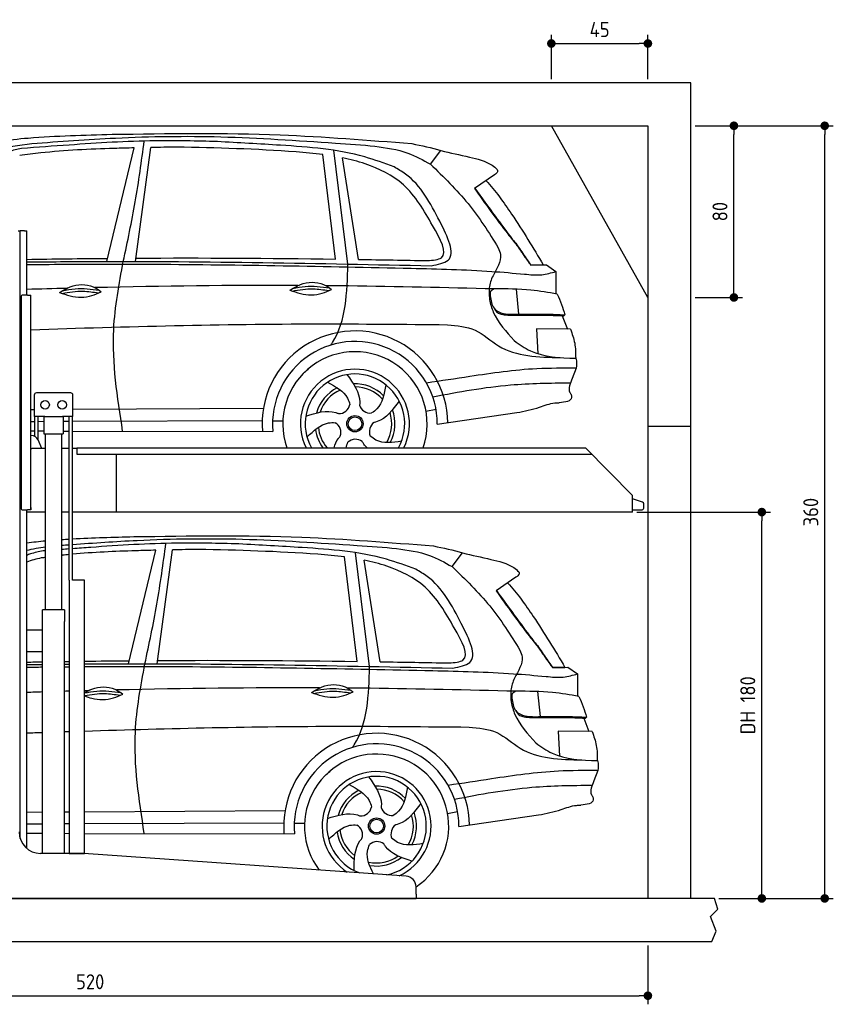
# Model space of a CAD drawing. Header units: millimetres. Extents: x -287 to 6264, y -493 to 4094.
# Tile 4 of 4: x 2471 to 6264, y -493 to 4094. Entities that reach past the tile are written whole.
import ezdxf

# ---------------------------------------------------------------- set-up
doc = ezdxf.new("R2010")
doc.units = ezdxf.units.MM
for name, color, linetype in [('4', 3, 'Continuous'), ('5', 3, 'Continuous'), ('Car', 10, 'Continuous')]:
    doc.layers.add(name, color=color, linetype=linetype)
doc.styles.get("Standard").update_dxf_attribs({"font": 'ISOCP.SHX'})
doc.dimstyles.new('GEN-ISO$0', dxfattribs={"dimscale": 20, "dimtxt": 3.5, "dimasz": 2, "dimexe": 2, "dimexo": 1, "dimgap": 1.5, "dimtad": 1, "dimdec": 1, "dimlfac": 0.1, "dimdsep": 46, "dimtxsty": 'STANDARD', "dimblk": 'PUNKT', "dimcen": 2, "dimclrd": 256, "dimclre": 256, "dimclrt": 2, "dimadec": 0, "dimazin": 0, "dimtp": 0.1, "dimtm": 0.1, "dimtfac": 0.71, "dimtdec": 1, "dimtmove": 2, "dimatfit": 3, "dimldrblk": 'PUNKT', "dimfxl": 1, "dimtolj": 1, "dimarcsym": 0})

# ---------------------------------------------------------------- blocks, each defined once
blk = doc.blocks.new('PUNKT')
at = {"layer": '4', "color": 0, "linetype": 'ByBlock'}
blk.add_line((-0.5, 0), (-1, 0), dxfattribs=at)
at = {"layer": '4', "color": 0, "linetype": 'ByBlock', "const_width": 0.5}
blk.add_lwpolyline([(-0.25, 0, 1), (0.25, 0, 1)], format="xyb", close=True, dxfattribs=at)
blk = doc.blocks.new('*D11')
at = {"layer": '5', "lineweight": -2}
for p, q in [((200, -220), (200, -493.3)), ((5400, -220), (5400, -493.3)), ((240, -453.3), (5360, -453.3))]:
    blk.add_line(p, q, dxfattribs=at)
at = {"layer": 'DEFPOINTS', "color": 0}
for p in [(200, -200), (5400, -200), (5400, -453.3)]:
    blk.add_point(p, dxfattribs=at)
at = {"layer": '5', "lineweight": -2, "xscale": 40, "yscale": 40, "zscale": 40, "rotation": 180}
blk.add_blockref('PUNKT', (200, -453.3), dxfattribs=at)
at = {"layer": '5', "lineweight": -2, "xscale": 40, "yscale": 40, "zscale": 40}
blk.add_blockref('PUNKT', (5400, -453.3), dxfattribs=at)
at = {"layer": '5', "color": 2, "insert": (2800, -388.3), "char_height": 70, "attachment_point": 5}
blk.add_mtext('\\A1;520', dxfattribs=at)
blk = doc.blocks.new('*D7')
at = {"layer": '5', "lineweight": -2}
for p, q in [((5620, 3600), (5841, 3600)), ((5801, 2840), (5801, 3560)), ((5620, 2800), (5841, 2800))]:
    blk.add_line(p, q, dxfattribs=at)
at = {"layer": 'DEFPOINTS', "color": 0}
for p in [(5600, 3600), (5801, 3600), (5600, 2800)]:
    blk.add_point(p, dxfattribs=at)
at = {"layer": '5', "lineweight": -2, "xscale": 40, "yscale": 40, "zscale": 40}
for p, rotation in [((5801, 3600), 90), ((5801, 2800), 270)]:
    blk.add_blockref('PUNKT', p, dxfattribs=dict(at, rotation=rotation))
at = {"layer": '5', "color": 2, "insert": (5736, 3200), "char_height": 70, "attachment_point": 5, "rotation": 90}
blk.add_mtext('\\A1;80', dxfattribs=at)
blk = doc.blocks.new('*D8')
at = {"layer": '5', "lineweight": -2}
for p, q in [((5620, 3600), (6264.4, 3600)), ((6224.4, 40), (6224.4, 3560)), ((5731.2, 0), (6264.4, 0))]:
    blk.add_line(p, q, dxfattribs=at)
at = {"layer": 'DEFPOINTS', "color": 0}
for p in [(5600, 3600), (6224.4, 3600), (5711.2, 0)]:
    blk.add_point(p, dxfattribs=at)
at = {"layer": '5', "lineweight": -2, "xscale": 40, "yscale": 40, "zscale": 40}
for p, rotation in [((6224.4, 3600), 90), ((6224.4, 0), 270)]:
    blk.add_blockref('PUNKT', p, dxfattribs=dict(at, rotation=rotation))
at = {"layer": '5', "color": 2, "insert": (6159.4, 1800), "char_height": 70, "attachment_point": 5, "rotation": 90}
blk.add_mtext('\\A1;360', dxfattribs=at)
blk = doc.blocks.new('*D9')
at = {"layer": '5', "lineweight": -2}
for p, q in [((5348.6, 1800), (5971.1, 1800)), ((5931.1, 40), (5931.1, 1760)), ((5731.2, 0), (5971.1, 0))]:
    blk.add_line(p, q, dxfattribs=at)
at = {"layer": 'DEFPOINTS', "color": 0}
for p in [(5328.6, 1800), (5931.1, 1800), (5711.2, 0)]:
    blk.add_point(p, dxfattribs=at)
at = {"layer": '5', "lineweight": -2, "xscale": 40, "yscale": 40, "zscale": 40}
for p, rotation in [((5931.1, 1800), 90), ((5931.1, 0), 270)]:
    blk.add_blockref('PUNKT', p, dxfattribs=dict(at, rotation=rotation))
at = {"layer": '5', "color": 2, "insert": (5865.6, 900), "char_height": 70, "attachment_point": 5, "rotation": 90}
blk.add_mtext('\\A1;DH 180', dxfattribs=at)
blk = doc.blocks.new('*D10')
at = {"layer": '5', "lineweight": -2}
for p, q in [((4950, 3816.7), (4950, 4023.3)), ((5400, 3816.7), (5400, 4023.3)), ((4990, 3983.3), (5360, 3983.3))]:
    blk.add_line(p, q, dxfattribs=at)
at = {"layer": 'DEFPOINTS', "color": 0}
for p in [(5400, 3983.3), (4950, 3796.7), (5400, 3796.7)]:
    blk.add_point(p, dxfattribs=at)
at = {"layer": '5', "lineweight": -2, "xscale": 40, "yscale": 40, "zscale": 40, "rotation": 180}
blk.add_blockref('PUNKT', (4950, 3983.3), dxfattribs=at)
at = {"layer": '5', "lineweight": -2, "xscale": 40, "yscale": 40, "zscale": 40}
blk.add_blockref('PUNKT', (5400, 3983.3), dxfattribs=at)
at = {"layer": '5', "color": 2, "insert": (5175, 4048.3), "char_height": 70, "attachment_point": 5}
blk.add_mtext('\\A1;45', dxfattribs=at)

msp = doc.modelspace()

# ---------------------------------------------------------------- linework, layer by layer
for p, q in [((5400, 2800), (4950, 3600)), ((2464.07, 3110), (2474.07, 3110)), ((2479.07, 3110), (2474.07, 3110)), ((2474.07, 278.78), (2474.07, 3110)), ((2494.07, 3110), (2479.07, 3110)), ((2494.07, 3110), (2504.07, 3110)), ((2504.07, 2811), (2504.07, 3110)), ((2478.07, 2806), (2478.07, 1816)), ((2478.07, 1815), (2478.07, 2805)), ((2507.07, 2811), (2483.07, 2811)), ((2507.07, 2811), (2523.07, 2811)), ((2523.07, 1822), (2523.07, 2810)), ((2539.57, 2345), (2539.57, 2245)), ((2709.57, 2355), (2549.57, 2355)), ((2719.57, 2245), (2719.57, 2345)), ((2588.78, 2245), (2539.57, 2245)), ((2541.97, 2152.71), (2541.97, 2245)), ((2557.07, 2136.42), (2557.07, 2245)), ((2584.57, 2245), (2584.57, 2165)), ((2588.78, 2245), (2670.36, 2245)), ((2719.57, 2245), (2670.36, 2245)), ((2674.57, 2245), (2674.57, 2165)), ((2702.07, 1483), (2702.07, 2245)), ((2717.17, 1483), (2717.17, 2245)), ((2525.18, 2157), (2523.07, 2157)), ((2584.57, 2165), (2674.57, 2165)), ((2592.07, 1345), (2592.07, 2165)), ((2667.07, 1345), (2667.07, 2165)), ((5400, 2200), (5600, 2200)), ((2574.32, 2097), (2557.24, 2136.03)), ((2523.07, 2097), (2528.07, 2097)), ((2592.07, 2097), (2528.07, 2097)), ((2702.07, 2097), (2667.07, 2097)), ((2738.07, 2097), (2717.17, 2097)), ((2738.07, 2100), (5108.57, 2100)), ((2738.07, 2100), (2738.07, 2070)), ((2738.07, 2070), (5138.31, 2070)), ((2923.07, 1800), (2923.07, 2070)), ((5108.57, 2100), (5328.57, 1878.09)), ((5328.57, 1800), (5328.57, 1878.09)), ((2483.07, 1810), (2507.07, 1810)), ((2504.07, 234.01), (2504.07, 1810)), ((2592.07, 1800), (2504.07, 1800)), ((2523.07, 1810), (2507.07, 1810)), ((2523.07, 1810), (2523.07, 1822)), ((2523.07, 1822), (2523.07, 1811)), ((2702.07, 1800), (2667.07, 1800)), ((5328.57, 1800), (2717.17, 1800)), ((2773.62, 1483), (2719.62, 1483)), ((2680.82, 1345), (2578.32, 1345)), ((2578.32, 210), (2578.32, 1345)), ((2680.82, 1345), (2680.82, 1290)), ((2680.82, 1150), (2680.82, 1290)), ((2578.32, 1250), (2504.07, 1250)), ((2578.32, 1142), (2578.32, 1258)), ((2504.07, 1150), (2578.32, 1150)), ((2680.82, 210), (2680.82, 1150)), ((2767.3, 210), (2569.07, 210)), ((4272.61, 103.3), (2770.84, 209.87)), ((4319.07, 20), (4319.07, 53.42)), ((4319.07, 20), (4319.07, 0)), ((1994.07, 0), (3024.07, 0)), ((3024.07, 0), (4054.07, 0)), ((4054.07, 0), (4319.07, 0)), ((5600, -200), (5600, -200))]:
    msp.add_line(p, q)
for points in [[(5600, 0), (5600, 3800), (0, 3800), (0, -200), (5600, -200), (5698.53, -200), (5718.66, -152.06), (5691.11, -84.27), (5726.08, -50.37), (5711.24, 0), (200, 0), (200, 3600), (5400, 3600), (5400, 0)], [(2702.07, 1483), (2702.07, 210), (2773.62, 210), (2773.62, 1483)], [(2773.62, 1483), (2717.17, 1483)]]:
    msp.add_lwpolyline(points)
msp.add_lwpolyline([(5328.57, 1811), (5372.57, 1811, 0.4142136), (5380.57, 1819), (5380.57, 1839.19, 0.3249197), (5375.04, 1846.8), (5328.57, 1861.9)], format="xyb")
for centre in [(2589.57, 2300), (2669.57, 2300)]:
    msp.add_circle(centre, 20)
for centre, radius, start, end in [((2483.07, 2806), 5, 90, 180), ((2549.57, 2345), 10, 90, 180), ((2709.57, 2345), 10, 0, 90), ((2525.18, 2122), 35, 23.62938, 90), ((2483.07, 1815), 5, 180, 270), ((2569.07, 310), 100, 180, 270), ((2767.3, 160), 50, 85.94065, 90), ((4269.07, 53.42), 50, 0, 85.94065)]:
    msp.add_arc(centre, radius, start, end)
at = {"layer": 'Car'}
for p, q in [((2877.23, 2967.95), (3005.75, 3496.83)), ((3011.14, 2967.88), (3082.68, 3498.57)), ((3944.27, 2978.92), (3885.26, 3465.55)), ((4001.48, 2955.62), (3935.96, 3485.57)), ((4051.56, 2977.36), (3976.94, 3450.48)), ((4386.32, 3420.75), (4435.13, 3484.26)), ((4684.13, 3371.69), (4591.13, 3308.39)), ((4853.73, 2950.98), (4912.13, 2951.31)), ((4856.63, 2951.86), (4891.65, 2951.9)), ((4891.65, 2951.9), (4911.74, 2951.97)), ((4912.13, 2951.31), (4926.63, 2951.71)), ((4926.63, 2951.71), (4971.09, 2920.85)), ((4971.09, 2920.85), (4971.06, 2816.7)), ((4785.14, 2838.75), (4797.46, 2721.74)), ((5000.05, 2714.96), (5024.49, 2652.03)), ((5039.25, 2651.9), (4881.45, 2653.27)), ((4881.45, 2653.27), (4886.8, 2537.93)), ((5065.86, 2469.94), (5047.71, 2422.51)), ((2523.07, 2277.68), (2539.57, 2277.78)), ((2719.57, 2278.88), (3607.42, 2284.27)), ((4365.36, 2270.83), (4412.16, 2279.75)), ((4418.36, 2209.18), (4789.12, 2263.68)), ((2523.07, 2222.74), (2541.97, 2222.82)), ((2557.07, 2222.89), (2584.57, 2223)), ((2674.57, 2223.38), (2702.07, 2223.49)), ((2717.17, 2223.56), (3601.48, 2227.26)), ((3650.55, 2225.71), (3698.21, 2225.13)), ((2523.07, 2178.04), (2541.97, 2178)), ((2557.07, 2177.97), (2584.57, 2177.92)), ((2674.57, 2177.76), (2702.07, 2177.7)), ((2717.17, 2177.68), (3651.88, 2175.94)), ((2978.12, 1093.35), (3106.64, 1622.23)), ((3112.02, 1093.28), (3183.57, 1623.96)), ((4102.36, 1081.02), (4036.85, 1610.96)), ((4487.21, 1546.14), (4536.01, 1609.66)), ((4045.15, 1104.32), (3986.15, 1590.94)), ((4152.44, 1102.76), (4077.83, 1575.88)), ((4785.02, 1497.09), (4692.01, 1433.79)), ((4954.61, 1076.38), (5013.01, 1076.71)), ((4957.51, 1077.26), (4992.54, 1077.3)), ((4992.54, 1077.3), (5012.63, 1077.37)), ((5013.01, 1076.71), (5027.51, 1077.11)), ((5027.51, 1077.11), (5071.98, 1046.24)), ((5071.98, 1046.24), (5071.94, 942.1)), ((4886.03, 964.15), (4898.35, 847.14)), ((5100.94, 840.36), (5125.38, 777.43)), ((5140.14, 777.3), (4982.34, 778.67)), ((4982.34, 778.67), (4987.69, 663.33)), ((5166.74, 595.34), (5148.6, 547.91)), ((2504.07, 402.35), (2578.32, 402.8)), ((2680.82, 403.43), (2702.07, 403.56)), ((2773.62, 403.99), (3708.3, 409.67)), ((4466.24, 396.23), (4513.05, 405.15)), ((4519.25, 334.58), (4890.01, 389.08)), ((2504.07, 347.64), (2578.32, 347.95)), ((2680.82, 348.38), (2702.07, 348.47)), ((2773.62, 348.77), (3702.37, 352.65)), ((3751.44, 351.11), (3799.1, 350.53)), ((2504.07, 303.66), (2578.32, 303.52)), ((2680.82, 303.33), (2702.07, 303.29)), ((2773.62, 303.16), (3752.76, 301.34))]:
    msp.add_line(p, q, dxfattribs=at)
for centre, radius in [((4034.37, 2211.59), 38.18), ((4034.37, 2211.59), 31.57), ((4135.26, 336.99), 38.18), ((4135.26, 336.99), 31.57)]:
    msp.add_circle(centre, radius, dxfattribs=at)
for centre, radius, start, end in [((4034.32, 2211), 433.14, 0.71303, 184.61146), ((4034.32, 2211), 384.05, 359.72819, 185.23839), ((4034.32, 2211), 336.4, 340.73284, 199.26716), ((4034.34, 2211.58), 254, 333.942, 206.058), ((4034.37, 2211.59), 231.91, 331.23799, 208.76201), ((4034.37, 2211.59), 186.23, 44.26331, 92.40108), ((4034.37, 2211.59), 186.23, 116.26264, 164.39118), ((4034.37, 2211.59), 171.52, 113.59051, 161.72573), ((4034.37, 2211.59), 171.52, 41.59024, 89.73597), ((3959.3, 2311.08), 52.29, 268.67216, 348.43097), ((4105.79, 2313.73), 52.29, 196.67216, 276.43097), ((4034.37, 2211.59), 171.52, 329.57704, 17.73023), ((4034.37, 2211.59), 186.23, 332.25127, 20.39639), ((3916.55, 2170.93), 52.29, 340.67216, 60.43097), ((4153.58, 2175.22), 52.29, 124.67216, 204.43097), ((4034.37, 2211.59), 186.23, 188.25019, 216.81122), ((4034.37, 2211.59), 171.52, 185.57747, 220.58636), ((4036.63, 2086.97), 52.29, 52.67216, 132.43097), ((4135.2, 336.4), 433.14, 0.71303, 184.61146), ((4135.2, 336.4), 384.05, 359.72819, 185.23839), ((4135.2, 336.4), 336.4, 303.12803, 217.41483), ((4135.23, 336.98), 254, 294.37144, 237.50987), ((4135.26, 336.99), 231.91, 281.52743, 250.35388), ((4135.26, 336.99), 186.23, 44.26331, 92.40108), ((4135.26, 336.99), 171.52, 41.59024, 89.73597), ((4135.26, 336.99), 186.23, 116.26264, 164.39118), ((4135.26, 336.99), 171.52, 113.59051, 161.72573), ((4060.19, 436.47), 52.29, 268.67216, 348.43097), ((4206.68, 439.13), 52.29, 196.67216, 276.43097), ((4135.26, 336.99), 171.52, 329.57704, 17.73023), ((4135.26, 336.99), 186.23, 332.25127, 20.39639), ((4017.44, 296.33), 52.29, 340.67216, 60.43097), ((4254.47, 300.62), 52.29, 124.67216, 204.43097), ((4135.26, 336.99), 186.23, 188.25019, 236.38038), ((4135.26, 336.99), 171.52, 185.57747, 233.71366), ((4137.51, 212.37), 52.29, 52.67216, 132.43097), ((4135.26, 336.99), 171.52, 257.56914, 305.71644), ((4135.26, 336.99), 186.23, 260.24316, 308.3836)]:
    msp.add_arc(centre, radius, start, end, dxfattribs=at)
for points, knots in [([(2126.78, 3417.72), (2165.65, 3443.31), (2280.56, 3518.95), (2553.53, 3551.4), (2772.76, 3556.98), (2902.34, 3560.27)], [0, 0, 0, 0, 138.4169771, 409.2395737, 800.634472, 800.634472, 800.634472, 800.634472]), ([(2527.77, 3517.15), (2657.75, 3526.95), (2950.78, 3549.03), (3423.78, 3555.33), (3825.68, 3526.91), (4069.48, 3511.44), (4127.18, 3504.63)], [0, 0, 0, 0, 391.0411305, 881.6519066, 1416.3661132, 1602.4044522, 1602.4044522, 1602.4044522, 1602.4044522]), ([(2902.34, 3560.27), (3163.54, 3563.92), (3629.97, 3570.44), (4094.88, 3533.25), (4299.44, 3516.89)], [0, 0, 0, 0, 783.1318761, 1398.4515981, 1398.4515981, 1398.4515981, 1398.4515981]), ([(1633.14, 2961.64), (1664.29, 2965.64), (1731.35, 2974.25), (1867.66, 3098.44), (2019.98, 3258.51), (2214.72, 3388.57), (2362.28, 3497.78), (2468.64, 3510.23), (2527.77, 3517.15)], [0, 0, 0, 0, 92.0884959, 198.2444309, 535.2058296, 761.0389903, 900.7466151, 1075.6941595, 1075.6941595, 1075.6941595, 1075.6941595]), ([(2479.82, 3494.04), (2459.81, 3489.95), (2413.66, 3480.51), (2331.11, 3437.73), (2273.28, 3395.49), (2236.91, 3368.93)], [0, 0, 0, 0, 61.0355639, 140.7948826, 275.9527124, 275.9527124, 275.9527124, 275.9527124]), ([(3005.75, 3496.83), (2974.49, 3496.07), (2828.82, 3492.21), (2650.07, 3484.65), (2503.98, 3465.17), (2471.32, 3460.81)], [197.2565359, 197.2565359, 197.2565359, 197.2565359, 291.0634521, 634.2851498, 733.1221344, 733.1221344, 733.1221344, 733.1221344]), ([(3392.8, 3526.36), (3296.15, 3528.73), (3065.79, 3534.39), (2761.41, 3514.83), (2553.95, 3499.51), (2479.82, 3494.04)], [0, 0, 0, 0, 289.9257876, 691.0349758, 914.0755816, 914.0755816, 914.0755816, 914.0755816]), ([(2954.35, 2967.97), (2974.11, 3060.41), (3013.8, 3246.15), (3039.29, 3434.37), (3052.1, 3528.92)], [0, 0, 0, 0, 283.4706655, 569.5795088, 569.5795088, 569.5795088, 569.5795088]), ([(3885.26, 3465.55), (3843.58, 3470.93), (3616.21, 3491.19), (3388.59, 3496.58), (3202.94, 3500.97)], [637.56261, 637.56261, 637.56261, 637.56261, 763.5499019, 1320.8101244, 1320.8101244, 1320.8101244, 1320.8101244]), ([(4216.53, 3408.26), (4171.27, 3424.95), (4001.8, 3487.44), (3720.37, 3508.14), (3490.78, 3520.91), (3392.8, 3526.36)], [0, 0, 0, 0, 144.3868504, 540.6799232, 835.6912067, 835.6912067, 835.6912067, 835.6912067]), ([(4127.18, 3504.63), (4179.43, 3497.53), (4271.13, 3485.05), (4351.67, 3440.09), (4386.32, 3420.75)], [0, 0, 0, 0, 156.4095728, 274.4970278, 274.4970278, 274.4970278, 274.4970278]), ([(4396.01, 3135.17), (4356.67, 3204.54), (4283.17, 3334.16), (4113.12, 3417.1), (4012.28, 3443.24), (3976.94, 3450.48)], [0, 0, 0, 0, 233.6843988, 436.6449272, 544.7060341, 544.7060341, 544.7060341, 544.7060341]), ([(4435.13, 3484.26), (4478.89, 3474.35), (4559.06, 3456.2), (4653.46, 3434.76), (4689.99, 3403.35), (4697.81, 3396.62)], [0, 0, 0, 0, 135.7911828, 248.7657655, 279.5205521, 279.5205521, 279.5205521, 279.5205521]), ([(4429.34, 3155.23), (4385.83, 3238.85), (4332.24, 3341.82), (4234.84, 3397.74), (4216.53, 3408.26)], [0, 0, 0, 0, 271.5597731, 334.4154898, 334.4154898, 334.4154898, 334.4154898]), ([(4386.32, 3420.75), (4447.56, 3361.73), (4568.73, 3244.96), (4658.27, 3102.49), (4702.56, 3032.03)], [0, 0, 0, 0, 254.0898725, 502.76226, 502.76226, 502.76226, 502.76226]), ([(4697.81, 3396.62), (4698.53, 3392.82), (4700.59, 3381.98), (4690.61, 3375.74), (4684.13, 3371.69)], [0, 0, 0, 0, 10.8554316, 30.9791009, 30.9791009, 30.9791009, 30.9791009]), ([(4591.13, 3308.39), (4642.06, 3236.82), (4706.18, 3146.71), (4775.28, 3060.39), (4789.5, 3042.64)], [0, 0, 0, 0, 263.4252654, 331.6645473, 331.6645473, 331.6645473, 331.6645473]), ([(4592.64, 3309.42), (4624.33, 3265.58), (4681.83, 3186.03), (4740.87, 3107.61), (4767.38, 3072.4)], [0, 0, 0, 0, 162.25725, 294.4778248, 294.4778248, 294.4778248, 294.4778248]), ([(4645.11, 3345.13), (4689.06, 3297.49), (4784.63, 3163.95), (4865.8, 3030.36), (4912.13, 2951.31)], [395.6539434, 395.6539434, 395.6539434, 395.6539434, 587.1225019, 864.5403019, 864.5403019, 864.5403019, 864.5403019]), ([(4372.31, 2971.96), (4397.98, 2973.92), (4483.97, 2980.48), (4432.27, 3071.4), (4396.01, 3135.17)], [0, 0, 0, 0, 66.110822, 221.4407691, 221.4407691, 221.4407691, 221.4407691]), ([(4389.76, 2947.76), (4420.95, 2953.75), (4521.72, 2973.13), (4467.08, 3080.85), (4429.34, 3155.23)], [0, 0, 0, 0, 83.0099309, 268.2075309, 268.2075309, 268.2075309, 268.2075309]), ([(4702.56, 3032.03), (4706.92, 3021.15), (4724.57, 2977.09), (4680.42, 2915.32), (4658.54, 2853.53), (4659.51, 2822.35), (4659.86, 2811.23)], [0, 0, 0, 0, 34.0979528, 138.1751085, 197.887596, 230.9833619, 230.9833619, 230.9833619, 230.9833619]), ([(4767.38, 3072.4), (4774.97, 3063.59), (4785.12, 3051.81), (4793.74, 3038.9), (4795.91, 3035.64)], [0, 0, 0, 0, 34.8150479, 46.5576722, 46.5576722, 46.5576722, 46.5576722]), ([(4789.5, 3042.64), (4800.08, 3026.93), (4820.92, 2995.98), (4842.9, 2965.83), (4853.73, 2950.98)], [0, 0, 0, 0, 56.8128785, 111.9237355, 111.9237355, 111.9237355, 111.9237355]), ([(2504.07, 2965.47), (2609.29, 2966.65), (3237.85, 2971.64), (3866.42, 2958.61), (4389.76, 2947.76)], [670.0432294, 670.0432294, 670.0432294, 670.0432294, 985.7397268, 2555.8870543, 2555.8870543, 2555.8870543, 2555.8870543]), ([(2504.07, 2953.32), (2573.49, 2954), (2772.47, 2955.57), (3370.13, 2955.66), (3898.25, 2944.57), (4296.84, 2936.2)], [673.8211167, 673.8211167, 673.8211167, 673.8211167, 882.1022679, 1270.7707084, 2466.7509464, 2466.7509464, 2466.7509464, 2466.7509464]), ([(2951.4, 2177.24), (2926.8, 2335.56), (2885.66, 2600.23), (2934.66, 2862.56), (2954.35, 2967.97)], [0, 0, 0, 0, 475.9176483, 795.6633417, 795.6633417, 795.6633417, 795.6633417]), ([(3921.54, 2578.12), (3924.27, 2582.01), (3993.83, 2685.78), (3997.73, 2823.31), (4001.48, 2955.62)], [175.1820291, 175.1820291, 175.1820291, 175.1820291, 189.8900931, 562.5925726, 562.5925726, 562.5925726, 562.5925726]), ([(4296.84, 2936.2), (4422.03, 2933.29), (4598.21, 2929.21), (4773.68, 2913.49), (4824.46, 2908.94)], [0, 0, 0, 0, 375.4902885, 528.4291483, 528.4291483, 528.4291483, 528.4291483]), ([(4837.78, 2974.67), (4842.73, 2967.81), (4847.91, 2960.65), (4853.13, 2953.38), (4854.09, 2952.03), (4855.46, 2951.94), (4856.63, 2951.86)], [0, 0, 0, 0, 25.3007762, 26.4427129, 27.0039628, 30.1765789, 30.1765789, 30.1765789, 30.1765789]), ([(4824.46, 2908.94), (4851.43, 2906.21), (4901.14, 2901.18), (4949.14, 2914.67), (4971.09, 2920.85)], [0, 0, 0, 0, 80.4524688, 148.2730913, 148.2730913, 148.2730913, 148.2730913]), ([(2657.33, 2823.36), (2673.31, 2833.19), (2719.48, 2861.56), (2797.9, 2865), (2838.99, 2835.52), (2850.99, 2826.91)], [0, 0, 0, 0, 56.3861577, 162.8527093, 206.792536, 206.792536, 206.792536, 206.792536]), ([(3730.76, 2834.23), (3746.75, 2844.05), (3792.92, 2872.43), (3871.33, 2875.86), (3912.42, 2846.39), (3924.43, 2837.78)], [0, 0, 0, 0, 56.3861577, 162.8527093, 206.792536, 206.792536, 206.792536, 206.792536]), ([(3744.37, 2842.5), (3763.87, 2846.44), (3820.3, 2856.96), (3877.56, 2849.7), (3915.04, 2844.44)], [7.5765301, 7.5765301, 7.5765301, 7.5765301, 52.5445316, 137.6592373, 137.6592373, 137.6592373, 137.6592373]), ([(4683.96, 2839.58), (4457.37, 2845.22), (4195.73, 2851.74), (3934.04, 2854.49), (3898.97, 2854.8)], [0, 0, 0, 0, 679.9407721, 785.1426848, 785.1426848, 785.1426848, 785.1426848]), ([(2657.33, 2823.36), (2673.39, 2817.45), (2721.54, 2800.44), (2792.39, 2798.3), (2837.04, 2820.1), (2850.99, 2826.91)], [5.2085778, 5.2085778, 5.2085778, 5.2085778, 44.1985824, 121.4550205, 156.5516596, 156.5516596, 156.5516596, 156.5516596]), ([(2669.06, 2819.2), (2701.41, 2824.6), (2758.02, 2834.06), (2814.43, 2825.22), (2838.6, 2820.93)], [0, 0, 0, 0, 73.8786926, 129.2826464, 129.2826464, 129.2826464, 129.2826464]), ([(2670.94, 2831.63), (2690.43, 2835.58), (2746.87, 2846.09), (2804.12, 2838.84), (2841.61, 2833.58)], [7.5765301, 7.5765301, 7.5765301, 7.5765301, 52.5445316, 137.6592373, 137.6592373, 137.6592373, 137.6592373]), ([(3730.76, 2834.23), (3746.83, 2828.32), (3794.97, 2811.3), (3865.82, 2809.16), (3910.48, 2830.97), (3924.43, 2837.78)], [5.2085778, 5.2085778, 5.2085778, 5.2085778, 44.1985824, 121.4550205, 156.5516596, 156.5516596, 156.5516596, 156.5516596]), ([(3742.5, 2830.06), (3774.84, 2835.47), (3831.45, 2844.92), (3887.87, 2836.09), (3912.04, 2831.8)], [0, 0, 0, 0, 73.8786926, 129.2826464, 129.2826464, 129.2826464, 129.2826464]), ([(4659.86, 2811.23), (4660.53, 2804), (4663.04, 2776.9), (4688.02, 2696.97), (4739.33, 2640.5), (4776.99, 2599.05)], [0, 0, 0, 0, 21.7863946, 81.634094, 246.7474032, 246.7474032, 246.7474032, 246.7474032]), ([(4683.96, 2839.58), (4676.74, 2836.34), (4662.96, 2830.17), (4664.33, 2815.31), (4664.97, 2808.24)], [0, 0, 0, 0, 21.2763028, 40.5753492, 40.5753492, 40.5753492, 40.5753492]), ([(4664.97, 2808.24), (4667.98, 2786.73), (4672.3, 2755.73), (4708.64, 2727.6), (4751.49, 2720.63), (4784.73, 2721.43), (4803.85, 2721.89)], [0, 0, 0, 0, 61.6881412, 88.9157956, 131.3771142, 188.8884465, 188.8884465, 188.8884465, 188.8884465]), ([(4977.34, 2815.64), (4936.51, 2822.91), (4839.56, 2840.19), (4741.01, 2839.8), (4683.96, 2839.58)], [0, 0, 0, 0, 124.1919267, 294.878966, 294.878966, 294.878966, 294.878966]), ([(4977.34, 2815.64), (4984.44, 2799.77), (4998.49, 2768.35), (5007.88, 2735.23), (5012.52, 2718.84)], [0, 0, 0, 0, 52.0815737, 103.1132265, 103.1132265, 103.1132265, 103.1132265]), ([(4683.77, 2749.43), (4687.79, 2741.99), (4695.12, 2728.4), (4714.45, 2722.44), (4730.72, 2718.98), (4745.85, 2718.3), (4756.54, 2717.92), (4761.5, 2717.74)], [0, 0, 0, 0, 24.2998057, 44.3743889, 57.4335477, 74.6131309, 89.5379322, 89.5379322, 89.5379322, 89.5379322]), ([(4761.5, 2717.74), (4785.73, 2717.8), (4835.34, 2717.93), (4898.26, 2718.69), (4948.22, 2716.9), (4972.8, 2716.13), (4984.1, 2715.77)], [0, 0, 0, 0, 72.6760276, 148.8470086, 188.713602, 222.6338879, 222.6338879, 222.6338879, 222.6338879]), ([(4803.85, 2721.89), (4844.46, 2722.68), (4914.06, 2724.02), (4983.57, 2720.36), (5012.52, 2718.84)], [0, 0, 0, 0, 121.8111278, 208.7510044, 208.7510044, 208.7510044, 208.7510044]), ([(4984.1, 2715.77), (4987.66, 2715.6), (4994.77, 2715.25), (5001.87, 2714.86), (5005.42, 2714.67)], [0, 0, 0, 0, 10.7053483, 21.3440266, 21.3440266, 21.3440266, 21.3440266]), ([(5005.42, 2714.67), (5007.18, 2714.62), (5010.48, 2714.53), (5011.87, 2717.47), (5012.52, 2718.84)], [0, 0, 0, 0, 4.798676, 8.9778945, 8.9778945, 8.9778945, 8.9778945]), ([(2523.07, 2649.86), (2969.42, 2664.69), (3616.8, 2681.6), (4264.29, 2675.08), (4465.25, 2673.06)], [1707.115865, 1707.115865, 1707.115865, 1707.115865, 3046.7156927, 3649.598352, 3649.598352, 3649.598352, 3649.598352]), ([(4465.25, 2673.06), (4510.4, 2669.22), (4600.38, 2661.56), (4740.82, 2525.16), (4889.2, 2522.04), (4991.69, 2519.89)], [0, 0, 0, 0, 132.0898391, 263.2413571, 556.137776, 556.137776, 556.137776, 556.137776]), ([(5039.25, 2651.9), (5046.96, 2630.54), (5062.72, 2586.89), (5063.11, 2540.46), (5063.32, 2516.76)], [0, 0, 0, 0, 67.6224914, 138.1546987, 138.1546987, 138.1546987, 138.1546987]), ([(4776.99, 2599.05), (4801.46, 2581.6), (4884.95, 2522.08), (4989.85, 2518.95), (5064, 2516.74)], [0, 0, 0, 0, 89.0127319, 303.5919408, 303.5919408, 303.5919408, 303.5919408]), ([(3997.25, 2440.53), (4026.82, 2399.13), (4059.44, 2353.46), (4056.25, 2303.43), (4055.7, 2298.73)], [0, 0, 0, 0, 140.8622067, 155.3882995, 155.3882995, 155.3882995, 155.3882995]), ([(5065.86, 2469.94), (5004.45, 2470.31), (4838.42, 2471.33), (4606.18, 2437.16), (4435.52, 2411.14), (4368.16, 2400.85)], [0, 0, 0, 0, 184.0569679, 497.5831634, 702.0835287, 702.0835287, 702.0835287, 702.0835287]), ([(3906.57, 2405.14), (3944.29, 2384.45), (3992.6, 2357.96), (4008.09, 2311.34), (4010.51, 2300.53)], [0, 0, 0, 0, 119.1791326, 152.6274313, 152.6274313, 152.6274313, 152.6274313]), ([(4178.95, 2392.91), (4170.93, 2350.64), (4160.66, 2296.54), (4121.15, 2267.41), (4111.65, 2261.77)], [0, 0, 0, 0, 119.1791326, 152.5469721, 152.5469721, 152.5469721, 152.5469721]), ([(5038.38, 2400.84), (4944.93, 2399.85), (4729.47, 2397.56), (4517.54, 2358.76), (4397.65, 2335.42)], [0, 0, 0, 0, 279.8448295, 645.2521188, 645.2521188, 645.2521188, 645.2521188]), ([(5047.71, 2422.51), (5037.26, 2399.66), (5024.79, 2372.4), (5040.44, 2350.76), (5042.97, 2347.26)], [0, 0, 0, 0, 65.6435895, 78.2981264, 78.2981264, 78.2981264, 78.2981264]), ([(5042.97, 2347.26), (5043.72, 2342.8), (5048.16, 2316.44), (5014.64, 2312.25), (4986.78, 2308.77)], [0, 0, 0, 0, 12.7827869, 75.6563783, 75.6563783, 75.6563783, 75.6563783]), ([(4240.63, 2317.6), (4210.39, 2276.69), (4177.02, 2231.54), (4128.44, 2219.12), (4123.77, 2218.18)], [0, 0, 0, 0, 140.8622067, 155.4442611, 155.4442611, 155.4442611, 155.4442611]), ([(4789.25, 2263.72), (4824.64, 2270.38), (4884.37, 2281.64), (4948.14, 2309.15), (4979.91, 2308.84), (4986.78, 2308.77)], [0, 0, 0, 0, 108.2143678, 182.6039269, 203.112583, 203.112583, 203.112583, 203.112583]), ([(3805.13, 2247.05), (3853.65, 2262.38), (3907.18, 2279.29), (3953.78, 2260.78), (3958.11, 2258.8)], [0, 0, 0, 0, 140.8622067, 155.4424607, 155.4424607, 155.4424607, 155.4424607]), ([(3810.77, 2149.87), (3842.1, 2179.35), (3882.23, 2217.11), (3931.34, 2217.44), (3942.37, 2216.41)], [0, 0, 0, 0, 119.1791326, 152.6166337, 152.6166337, 152.6166337, 152.6166337]), ([(3937.75, 2100), (3941.73, 2115.6), (3949.55, 2134.38), (3962.69, 2150.21), (3965.93, 2153.73)], [91.7716095, 91.7716095, 91.7716095, 91.7716095, 140.8622067, 155.5316538, 155.5316538, 155.5316538, 155.5316538]), ([(4090.98, 2100), (4085.4, 2105.06), (4077.18, 2114.02), (4070.56, 2124.47), (4068.22, 2128.64)], [117.1913867, 117.1913867, 117.1913867, 117.1913867, 140.8622067, 155.5326195, 155.5326195, 155.5326195, 155.5326195]), ([(4251.49, 2130.09), (4209.08, 2123.74), (4155.25, 2115.68), (4114.6, 2146.97), (4105.98, 2153.6)], [0, 0, 0, 0, 119.1791326, 151.2484996, 151.2484996, 151.2484996, 151.2484996]), ([(2717.17, 1649.18), (2817.65, 1656.61), (3081.31, 1674.83), (3524.67, 1680.72), (3926.57, 1652.31), (4170.36, 1636.84), (4228.07, 1630.03)], [88.7608621, 88.7608621, 88.7608621, 88.7608621, 391.0411305, 881.6519066, 1416.3661132, 1602.4044522, 1602.4044522, 1602.4044522, 1602.4044522]), ([(3493.69, 1651.75), (3397.04, 1654.13), (3166.68, 1659.79), (2907.86, 1643.16), (2745.83, 1631.53), (2717.17, 1629.45)], [0, 0, 0, 0, 289.9257876, 691.0349758, 777.2340918, 777.2340918, 777.2340918, 777.2340918]), ([(3003.22, 1685.67), (3264.43, 1689.32), (3730.86, 1695.84), (4195.77, 1658.65), (4400.33, 1642.29)], [0, 0, 0, 0, 783.1318761, 1398.4515981, 1398.4515981, 1398.4515981, 1398.4515981]), ([(3055.24, 1093.37), (3074.99, 1185.81), (3114.69, 1371.55), (3140.18, 1559.77), (3152.98, 1654.31)], [0, 0, 0, 0, 283.4706655, 569.5795088, 569.5795088, 569.5795088, 569.5795088]), ([(4317.42, 1533.65), (4272.16, 1550.34), (4102.69, 1612.84), (3821.25, 1633.54), (3591.66, 1646.31), (3493.69, 1651.75)], [0, 0, 0, 0, 144.3868504, 540.6799232, 835.6912067, 835.6912067, 835.6912067, 835.6912067]), ([(2580.7, 1619.43), (2560.7, 1615.34), (2534.6, 1610.01), (2509.79, 1600.71), (2504.07, 1598.36)], [0, 0, 0, 0, 61.0355639, 79.6151355, 79.6151355, 79.6151355, 79.6151355]), ([(3106.64, 1622.23), (3075.37, 1621.47), (2945.43, 1618.02), (2815.39, 1612.75), (2717.17, 1603.47)], [197.2565359, 197.2565359, 197.2565359, 197.2565359, 291.0634521, 587.1169849, 587.1169849, 587.1169849, 587.1169849]), ([(3986.15, 1590.94), (3944.46, 1596.33), (3717.1, 1616.58), (3489.47, 1621.97), (3303.82, 1626.37)], [637.56261, 637.56261, 637.56261, 637.56261, 763.5499019, 1320.8101244, 1320.8101244, 1320.8101244, 1320.8101244]), ([(4228.07, 1630.03), (4280.31, 1622.92), (4372.01, 1610.45), (4452.56, 1565.49), (4487.21, 1546.14)], [0, 0, 0, 0, 156.4095728, 274.4970278, 274.4970278, 274.4970278, 274.4970278]), ([(4536.01, 1609.66), (4579.78, 1599.75), (4659.95, 1581.59), (4754.35, 1560.16), (4790.88, 1528.74), (4798.69, 1522.02)], [0, 0, 0, 0, 135.7911828, 248.7657655, 279.5205521, 279.5205521, 279.5205521, 279.5205521]), ([(2702.07, 1602), (2691.46, 1600.94), (2679.79, 1599.7), (2668.13, 1598.37), (2667.07, 1598.25)], [602.2920517, 602.2920517, 602.2920517, 602.2920517, 634.2851498, 637.5007226, 637.5007226, 637.5007226, 637.5007226]), ([(4496.9, 1260.57), (4457.56, 1329.94), (4384.06, 1459.56), (4214, 1542.5), (4113.17, 1568.64), (4077.83, 1575.88)], [0, 0, 0, 0, 233.6843988, 436.6449272, 544.7060341, 544.7060341, 544.7060341, 544.7060341]), ([(4530.23, 1280.63), (4486.72, 1364.25), (4433.13, 1467.22), (4335.72, 1523.14), (4317.42, 1533.65)], [0, 0, 0, 0, 271.5597731, 334.4154898, 334.4154898, 334.4154898, 334.4154898]), ([(4487.21, 1546.14), (4548.45, 1487.13), (4669.62, 1370.35), (4759.16, 1227.89), (4803.45, 1157.43)], [0, 0, 0, 0, 254.0898725, 502.76226, 502.76226, 502.76226, 502.76226]), ([(4798.69, 1522.02), (4799.42, 1518.22), (4801.47, 1507.38), (4791.5, 1501.14), (4785.02, 1497.09)], [0, 0, 0, 0, 10.8554316, 30.9791009, 30.9791009, 30.9791009, 30.9791009]), ([(4745.99, 1470.53), (4789.95, 1422.89), (4885.51, 1289.34), (4966.69, 1155.75), (5013.01, 1076.71)], [395.6539434, 395.6539434, 395.6539434, 395.6539434, 587.1225019, 864.5403019, 864.5403019, 864.5403019, 864.5403019]), ([(4692.01, 1433.79), (4742.95, 1362.21), (4807.07, 1272.1), (4876.17, 1185.79), (4890.39, 1168.03)], [0, 0, 0, 0, 263.4252654, 331.6645473, 331.6645473, 331.6645473, 331.6645473]), ([(4693.53, 1434.82), (4725.21, 1390.98), (4782.71, 1311.42), (4841.76, 1233), (4868.27, 1197.79)], [0, 0, 0, 0, 162.25725, 294.4778248, 294.4778248, 294.4778248, 294.4778248]), ([(4473.2, 1097.36), (4498.87, 1099.32), (4584.85, 1105.88), (4533.16, 1196.8), (4496.9, 1260.57)], [0, 0, 0, 0, 66.110822, 221.4407691, 221.4407691, 221.4407691, 221.4407691]), ([(4490.64, 1073.16), (4521.83, 1079.15), (4622.61, 1098.53), (4567.96, 1206.25), (4530.23, 1280.63)], [0, 0, 0, 0, 83.0099309, 268.2075309, 268.2075309, 268.2075309, 268.2075309]), ([(4868.27, 1197.79), (4875.86, 1188.99), (4886, 1177.21), (4894.62, 1164.29), (4896.79, 1161.04)], [0, 0, 0, 0, 34.8150479, 46.5576722, 46.5576722, 46.5576722, 46.5576722]), ([(4803.45, 1157.43), (4807.8, 1146.55), (4825.46, 1102.49), (4781.31, 1040.72), (4759.43, 978.92), (4760.4, 947.75), (4760.74, 936.63)], [0, 0, 0, 0, 34.0979528, 138.1751085, 197.887596, 230.9833619, 230.9833619, 230.9833619, 230.9833619]), ([(4890.39, 1168.03), (4900.97, 1152.32), (4921.81, 1121.38), (4943.79, 1091.23), (4954.61, 1076.38)], [0, 0, 0, 0, 56.8128785, 111.9237355, 111.9237355, 111.9237355, 111.9237355]), ([(2773.62, 1092.44), (2822.62, 1092.8), (3394.96, 1095.87), (3967.3, 1084.01), (4490.64, 1073.16)], [838.7217729, 838.7217729, 838.7217729, 838.7217729, 985.7397268, 2555.8870543, 2555.8870543, 2555.8870543, 2555.8870543]), ([(2773.62, 1080.08), (2786.82, 1080.16), (2929.58, 1080.97), (3471.01, 1081.06), (3999.14, 1069.97), (4397.73, 1061.59)], [842.4918918, 842.4918918, 842.4918918, 842.4918918, 882.1022679, 1270.7707084, 2466.7509464, 2466.7509464, 2466.7509464, 2466.7509464]), ([(3052.29, 302.64), (3027.68, 460.95), (2986.55, 725.63), (3035.55, 987.95), (3055.24, 1093.37)], [0, 0, 0, 0, 475.9176483, 795.6633417, 795.6633417, 795.6633417, 795.6633417]), ([(4022.43, 703.52), (4025.16, 707.41), (4094.72, 811.18), (4098.61, 948.71), (4102.36, 1081.02)], [175.1820291, 175.1820291, 175.1820291, 175.1820291, 189.8900931, 562.5925726, 562.5925726, 562.5925726, 562.5925726]), ([(4397.73, 1061.59), (4522.92, 1058.69), (4699.1, 1054.61), (4874.56, 1038.89), (4925.35, 1034.34)], [0, 0, 0, 0, 375.4902885, 528.4291483, 528.4291483, 528.4291483, 528.4291483]), ([(4938.67, 1100.06), (4943.62, 1093.21), (4948.8, 1086.05), (4954.01, 1078.77), (4954.97, 1077.43), (4956.35, 1077.34), (4957.51, 1077.26)], [0, 0, 0, 0, 25.3007762, 26.4427129, 27.0039628, 30.1765789, 30.1765789, 30.1765789, 30.1765789]), ([(4925.35, 1034.34), (4952.32, 1031.61), (5002.02, 1026.57), (5050.02, 1040.07), (5071.98, 1046.24)], [0, 0, 0, 0, 80.4524688, 148.2730913, 148.2730913, 148.2730913, 148.2730913]), ([(2773.62, 958.09), (2784.62, 964.56), (2827.21, 987.26), (2898.78, 990.4), (2939.87, 960.92), (2951.88, 952.31)], [18.0409682, 18.0409682, 18.0409682, 18.0409682, 56.3861577, 162.8527093, 206.792536, 206.792536, 206.792536, 206.792536]), ([(2773.62, 957.39), (2792.52, 961.19), (2848.36, 971.42), (2905.01, 964.24), (2942.49, 958.98)], [8.9566608, 8.9566608, 8.9566608, 8.9566608, 52.5445316, 137.6592373, 137.6592373, 137.6592373, 137.6592373]), ([(3831.65, 959.63), (3847.63, 969.45), (3893.8, 997.82), (3972.22, 1001.26), (4013.31, 971.79), (4025.31, 963.17)], [0, 0, 0, 0, 56.3861577, 162.8527093, 206.792536, 206.792536, 206.792536, 206.792536]), ([(3843.38, 955.46), (3875.73, 960.86), (3932.34, 970.32), (3988.75, 961.49), (4012.92, 957.19)], [0, 0, 0, 0, 73.8786926, 129.2826464, 129.2826464, 129.2826464, 129.2826464]), ([(3845.26, 967.9), (3864.75, 971.84), (3921.19, 982.36), (3978.44, 975.1), (4015.93, 969.84)], [7.5765301, 7.5765301, 7.5765301, 7.5765301, 52.5445316, 137.6592373, 137.6592373, 137.6592373, 137.6592373]), ([(4784.84, 964.98), (4558.26, 970.62), (4296.61, 977.14), (4034.92, 979.89), (3999.86, 980.2)], [0, 0, 0, 0, 679.9407721, 785.1426848, 785.1426848, 785.1426848, 785.1426848]), ([(4784.84, 964.98), (4777.62, 961.74), (4763.85, 955.57), (4765.21, 940.71), (4765.86, 933.64)], [0, 0, 0, 0, 21.2763028, 40.5753492, 40.5753492, 40.5753492, 40.5753492]), ([(5078.23, 941.04), (5037.4, 948.31), (4940.45, 965.58), (4841.89, 965.2), (4784.84, 964.98)], [0, 0, 0, 0, 124.1919267, 294.878966, 294.878966, 294.878966, 294.878966]), ([(2773.62, 945.21), (2804.74, 950.4), (2860.12, 959.26), (2915.32, 950.62), (2939.49, 946.33)], [2.7938233, 2.7938233, 2.7938233, 2.7938233, 73.8786926, 129.2826464, 129.2826464, 129.2826464, 129.2826464]), ([(2773.62, 943.22), (2784.64, 939.39), (2828.24, 925.66), (2893.27, 923.7), (2937.93, 945.5), (2951.88, 952.31)], [17.6345587, 17.6345587, 17.6345587, 17.6345587, 44.1985824, 121.4550205, 156.5516596, 156.5516596, 156.5516596, 156.5516596]), ([(3831.65, 959.63), (3847.71, 953.72), (3895.86, 936.7), (3966.71, 934.56), (4011.36, 956.36), (4025.31, 963.17)], [5.2085778, 5.2085778, 5.2085778, 5.2085778, 44.1985824, 121.4550205, 156.5516596, 156.5516596, 156.5516596, 156.5516596]), ([(4760.74, 936.63), (4761.41, 929.4), (4763.93, 902.29), (4788.91, 822.37), (4840.22, 765.9), (4877.87, 724.45)], [0, 0, 0, 0, 21.7863946, 81.634094, 246.7474032, 246.7474032, 246.7474032, 246.7474032]), ([(4765.86, 933.64), (4768.86, 912.13), (4773.19, 881.13), (4809.53, 853), (4852.38, 846.03), (4885.62, 846.83), (4904.74, 847.29)], [0, 0, 0, 0, 61.6881412, 88.9157956, 131.3771142, 188.8884465, 188.8884465, 188.8884465, 188.8884465]), ([(5078.23, 941.04), (5085.32, 925.17), (5099.38, 893.74), (5108.76, 860.63), (5113.41, 844.24)], [0, 0, 0, 0, 52.0815737, 103.1132265, 103.1132265, 103.1132265, 103.1132265]), ([(4784.66, 874.83), (4788.67, 867.38), (4796, 853.8), (4815.34, 847.84), (4831.61, 844.38), (4846.74, 843.7), (4857.42, 843.32), (4862.39, 843.14)], [0, 0, 0, 0, 24.2998057, 44.3743889, 57.4335477, 74.6131309, 89.5379322, 89.5379322, 89.5379322, 89.5379322]), ([(4862.39, 843.14), (4886.61, 843.2), (4936.22, 843.32), (4999.14, 844.09), (5049.1, 842.3), (5073.68, 841.52), (5084.99, 841.17)], [0, 0, 0, 0, 72.6760276, 148.8470086, 188.713602, 222.6338879, 222.6338879, 222.6338879, 222.6338879]), ([(4904.74, 847.29), (4945.35, 848.08), (5014.95, 849.42), (5084.46, 845.76), (5113.41, 844.24)], [0, 0, 0, 0, 121.8111278, 208.7510044, 208.7510044, 208.7510044, 208.7510044]), ([(5084.99, 841.17), (5088.55, 841), (5095.66, 840.65), (5102.76, 840.26), (5106.3, 840.07)], [0, 0, 0, 0, 10.7053483, 21.3440266, 21.3440266, 21.3440266, 21.3440266]), ([(5106.3, 840.07), (5108.06, 840.02), (5111.36, 839.93), (5112.76, 842.87), (5113.41, 844.24)], [0, 0, 0, 0, 4.798676, 8.9778945, 8.9778945, 8.9778945, 8.9778945]), ([(2773.62, 780.1), (3170.1, 792.56), (3767.59, 806.5), (4365.18, 800.48), (4566.14, 798.46)], [1856.8374622, 1856.8374622, 1856.8374622, 1856.8374622, 3046.7156927, 3649.598352, 3649.598352, 3649.598352, 3649.598352]), ([(4566.14, 798.46), (4611.29, 794.62), (4701.27, 786.96), (4841.71, 650.56), (4990.09, 647.44), (5092.58, 645.29)], [0, 0, 0, 0, 132.0898391, 263.2413571, 556.137776, 556.137776, 556.137776, 556.137776]), ([(5140.14, 777.3), (5147.85, 755.94), (5163.6, 712.28), (5164, 665.86), (5164.2, 642.16)], [0, 0, 0, 0, 67.6224914, 138.1546987, 138.1546987, 138.1546987, 138.1546987]), ([(4877.87, 724.45), (4902.35, 707), (4985.84, 647.47), (5090.74, 644.35), (5164.88, 642.14)], [0, 0, 0, 0, 89.0127319, 303.5919408, 303.5919408, 303.5919408, 303.5919408]), ([(4098.14, 565.93), (4127.71, 524.53), (4160.32, 478.86), (4157.13, 428.83), (4156.59, 424.13)], [0, 0, 0, 0, 140.8622067, 155.3882995, 155.3882995, 155.3882995, 155.3882995]), ([(5166.74, 595.34), (5105.33, 595.71), (4939.31, 596.73), (4707.07, 562.56), (4536.4, 536.54), (4469.05, 526.24)], [0, 0, 0, 0, 184.0569679, 497.5831634, 702.0835287, 702.0835287, 702.0835287, 702.0835287]), ([(4007.45, 530.54), (4045.18, 509.85), (4093.49, 483.35), (4108.98, 436.74), (4111.4, 425.93)], [0, 0, 0, 0, 119.1791326, 152.6274313, 152.6274313, 152.6274313, 152.6274313]), ([(4279.83, 518.31), (4271.81, 476.04), (4261.55, 421.94), (4222.04, 392.8), (4212.54, 387.17)], [0, 0, 0, 0, 119.1791326, 152.5469721, 152.5469721, 152.5469721, 152.5469721]), ([(5139.27, 526.23), (5045.82, 525.24), (4830.36, 522.96), (4618.43, 484.15), (4498.54, 460.82)], [0, 0, 0, 0, 279.8448295, 645.2521188, 645.2521188, 645.2521188, 645.2521188]), ([(5148.6, 547.91), (5138.15, 525.05), (5125.68, 497.79), (5141.32, 476.15), (5143.85, 472.66)], [0, 0, 0, 0, 65.6435895, 78.2981264, 78.2981264, 78.2981264, 78.2981264]), ([(5143.85, 472.66), (5144.6, 468.2), (5149.05, 441.84), (5115.52, 437.65), (5087.66, 434.17)], [0, 0, 0, 0, 12.7827869, 75.6563783, 75.6563783, 75.6563783, 75.6563783]), ([(4341.51, 443), (4311.28, 402.09), (4277.91, 356.94), (4229.32, 344.52), (4224.66, 343.58)], [0, 0, 0, 0, 140.8622067, 155.4442611, 155.4442611, 155.4442611, 155.4442611]), ([(4890.13, 389.11), (4925.53, 395.78), (4985.26, 407.03), (5049.03, 434.54), (5080.8, 434.24), (5087.66, 434.17)], [0, 0, 0, 0, 108.2143678, 182.6039269, 203.112583, 203.112583, 203.112583, 203.112583]), ([(3906.02, 372.45), (3954.53, 387.78), (4008.06, 404.69), (4054.67, 386.18), (4058.99, 384.2)], [0, 0, 0, 0, 140.8622067, 155.4424607, 155.4424607, 155.4424607, 155.4424607]), ([(3911.66, 275.27), (3942.99, 304.75), (3983.11, 342.51), (4032.23, 342.84), (4043.25, 341.8)], [0, 0, 0, 0, 119.1791326, 152.6166337, 152.6166337, 152.6166337, 152.6166337]), ([(4030.66, 129.95), (4031.07, 180.82), (4031.53, 236.99), (4063.58, 275.61), (4066.82, 279.13)], [0, 0, 0, 0, 140.8622067, 155.5316538, 155.5316538, 155.5316538, 155.5316538]), ([(4352.37, 255.49), (4309.96, 249.14), (4256.14, 241.08), (4215.48, 272.36), (4206.86, 279)], [0, 0, 0, 0, 119.1791326, 151.2484996, 151.2484996, 151.2484996, 151.2484996]), ([(4120.44, 114.1), (4102.9, 149.53), (4082.42, 195.28), (4098.59, 240.7), (4102.24, 250.96)], [9.1306856, 9.1306856, 9.1306856, 9.1306856, 119.1791326, 151.2847083, 151.2847083, 151.2847083, 151.2847083]), ([(4299.81, 173.55), (4251.56, 189.66), (4198.27, 207.46), (4171.45, 249.87), (4169.1, 254.04)], [0, 0, 0, 0, 140.8622067, 155.5326195, 155.5326195, 155.5326195, 155.5326195])]:
    msp.add_open_spline(points, degree=3, knots=knots, dxfattribs=at)
for points in [[(3202.94, 3500.97), (3162.85, 3500.19), (3122.77, 3499.42), (3082.68, 3498.57)], [(4299.44, 3516.89), (4345.5, 3507.55), (4391.57, 3498.2), (4435.13, 3484.26)], [(4795.91, 3035.64), (4809.87, 3015.31), (4823.82, 2994.99), (4837.78, 2974.67)], [(2504.07, 2977.49), (2629.62, 2979.54), (2755.17, 2981.23), (2880.73, 2982.36)], [(3013.22, 2983.33), (3323.56, 2985.09), (3633.94, 2983.18), (3944.27, 2978.92)], [(4051.56, 2977.36), (4158.48, 2975.72), (4265.4, 2973.84), (4372.31, 2971.96)], [(3768.78, 2855.63), (3453.24, 2856.94), (3137.67, 2853.16), (2822.14, 2845.83)], [(2690.8, 2842.58), (2628.55, 2840.94), (2566.31, 2839.18), (2504.07, 2837.29)], [(5064, 2516.74), (5069.87, 2500.03), (5066.51, 2483.36), (5065.86, 2469.94)], [(3799.29, 2451.69), (3806.56, 2458.16), (3813.82, 2464.64), (3821.03, 2471.15)], [(3993.33, 2100), (3995.29, 2108.53), (3998.32, 2117.05), (4001.35, 2125.57)], [(2504.07, 1656.49), (2533.16, 1660.91), (2562.62, 1664.05), (2592.07, 1666.65)], [(2667.07, 1672.42), (2678.75, 1673.2), (2690.42, 1673.93), (2702.07, 1674.62)], [(2717.17, 1675.49), (2813.12, 1680.84), (2908.17, 1683.25), (3003.22, 1685.67)], [(2504.07, 1621.91), (2532.51, 1629.55), (2562.12, 1634.26), (2592.07, 1638.12)], [(2592.07, 1620.27), (2588.28, 1619.99), (2584.49, 1619.71), (2580.7, 1619.43)], [(2667.07, 1645.44), (2678.73, 1646.32), (2690.4, 1647.19), (2702.07, 1648.06)], [(2702.07, 1628.35), (2690.4, 1627.51), (2678.73, 1626.65), (2667.07, 1625.8)], [(3303.82, 1626.37), (3263.74, 1625.59), (3223.66, 1624.81), (3183.57, 1623.96)], [(4400.33, 1642.29), (4446.39, 1632.94), (4492.45, 1623.6), (4536.01, 1609.66)], [(2572.21, 1586.21), (2549.07, 1580.83), (2525.93, 1575.45), (2504.07, 1567.34)], [(2592.07, 1588.85), (2585.45, 1587.98), (2578.83, 1587.09), (2572.21, 1586.21)], [(4896.79, 1161.04), (4910.75, 1140.71), (4924.71, 1120.39), (4938.67, 1100.06)], [(2504.07, 1101.17), (2528.82, 1101.61), (2553.57, 1102.03), (2578.32, 1102.45)], [(2680.82, 1104.08), (2687.9, 1104.19), (2694.98, 1104.29), (2702.07, 1104.4)], [(2773.62, 1105.41), (2842.95, 1106.34), (2912.28, 1107.14), (2981.62, 1107.76)], [(3114.1, 1108.73), (3424.45, 1110.48), (3734.83, 1108.58), (4045.15, 1104.32)], [(4152.44, 1102.76), (4259.36, 1101.11), (4366.28, 1099.24), (4473.2, 1097.36)], [(2504.07, 1089.64), (2528.82, 1089.97), (2553.57, 1090.28), (2578.32, 1090.57)], [(2504.07, 1077.62), (2528.82, 1077.91), (2553.57, 1078.19), (2578.32, 1078.44)], [(2680.82, 1091.66), (2687.9, 1091.73), (2694.98, 1091.79), (2702.07, 1091.86)], [(2680.82, 1079.41), (2687.9, 1079.47), (2694.98, 1079.52), (2702.07, 1079.58)], [(2702.07, 965.53), (2694.98, 965.33), (2687.9, 965.13), (2680.82, 964.93)], [(2791.69, 967.97), (2785.66, 967.82), (2779.64, 967.66), (2773.62, 967.5)], [(3869.67, 981.03), (3554.13, 982.33), (3238.55, 978.56), (2923.03, 971.23)], [(2578.32, 961.88), (2553.57, 961.11), (2528.82, 960.33), (2504.07, 959.53)], [(2504.07, 771.2), (2528.82, 772.05), (2553.57, 772.89), (2578.32, 773.73)], [(2680.82, 777.13), (2687.9, 777.36), (2694.98, 777.59), (2702.07, 777.82)], [(3900.18, 577.08), (3907.44, 583.56), (3914.71, 590.04), (3921.92, 596.54)], [(5164.88, 642.14), (5170.75, 625.43), (5167.4, 608.75), (5166.74, 595.34)]]:
    msp.add_open_spline(points, degree=3, dxfattribs=at)

# ---------------------------------------------------------------- dimensions: what is measured, and where the dimension line sits
at = {"layer": '5'}
for base, p1, p2, picture, middle in [((5400, 3983.31), (4950, 3796.65), (5400, 3796.65), '*D10', (5175, 4048.31)), ((5400, -453.28), (200, -200), (5400, -200), '*D11', (2800, -388.27))]:
    dim = msp.add_linear_dim(base=base, p1=p1, p2=p2, dimstyle='GEN-ISO$0', override={"dimlfac": 0.1}, dxfattribs=at)
    dim.commit()
    dim.dimension.update_dxf_attribs({"geometry": picture, "text_midpoint": middle})
for base, p1, picture, middle in [((5801, 3600), (5600, 2800), '*D7', (5736, 3200)), ((6224.42, 3600), (5711.24, 0), '*D8', (6159.42, 1800))]:
    dim = msp.add_linear_dim(base=base, p1=p1, p2=(5600, 3600), angle=90, dimstyle='GEN-ISO$0', override={"dimlfac": 0.1}, dxfattribs=at)
    dim.commit()
    dim.dimension.update_dxf_attribs({"geometry": picture, "text_midpoint": middle})
dim = msp.add_linear_dim(base=(5931.11, 1800), p1=(5711.24, 0), p2=(5328.57, 1800), angle=90, text='DH <>', dimstyle='GEN-ISO$0', override={"dimlfac": 0.1}, dxfattribs=at)
dim.commit()
dim.dimension.update_dxf_attribs({"geometry": '*D9', "text_midpoint": (5865.62, 900)})

doc.saveas('drawing.dxf')
